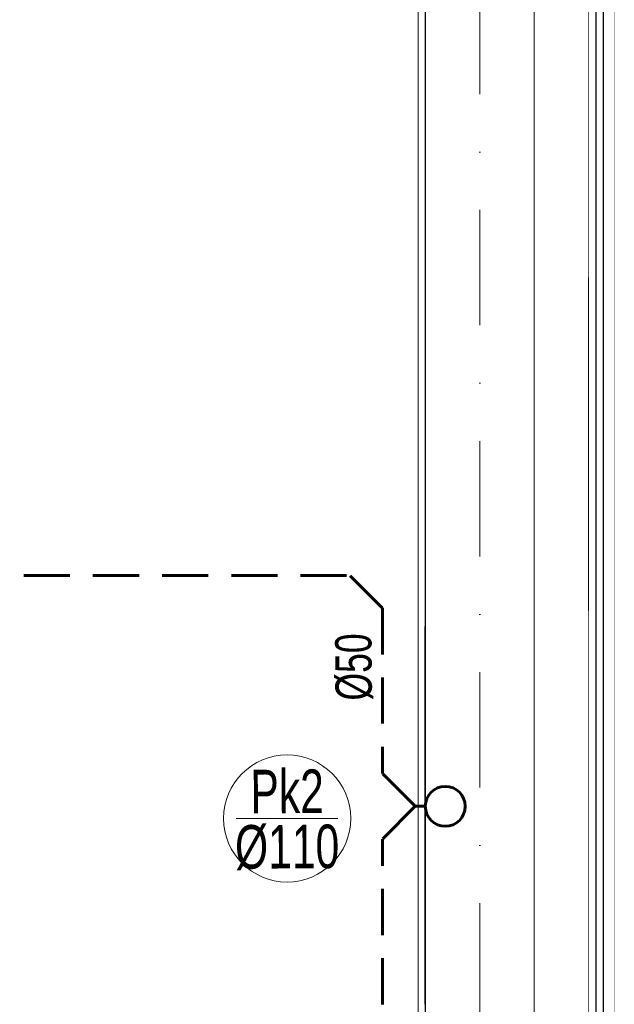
# Model space of a CAD drawing. Extents: x 4615668 to 9294084, y 16339 to 10688993.
# Tile 229 of 256: x 4721623 to 4721787, y 5342908 to 5343179. Entities that reach past the tile are written whole.
import ezdxf
from ezdxf.enums import TextEntityAlignment as Align

# ---------------------------------------------------------------- set-up
doc = ezdxf.new("R2010")
doc.units = 0
doc.header["$MEASUREMENT"] = 0
doc.linetypes.add('DASHDOT', pattern=[25.4, 12.7, -6.35, 0, -6.35])
doc.linetypes.add('DASHED', pattern=[19.05, 12.7, -6.35])
for name, color, linetype, lineweight in [('_InstKAN_Pion1', 41, 'Continuous', 35), ('_T_w-k_Tr_ks', 34, 'Continuous', 60), ('IS_KS_piony_oznaczenia', 35, 'Continuous', 18), ('Osie', 175, 'DASHDOT', 9), ('Wymiar', 7, 'Continuous', 9), ('Wymiat 100', 251, 'Continuous', 5)]:
    doc.layers.add(name, color=color, linetype=linetype, lineweight=lineweight)
doc.layers.add('MURY', color=7, linetype='Continuous')
doc.styles.add('opis instalacje', font='arial.ttf', dxfattribs={"width": 0.7, "height": 12})

# ---------------------------------------------------------------- blocks, each defined once
blk = doc.blocks.new('G$C61CBF25F')
at = {"layer": 'Osie', "lineweight": 0, "ltscale": 2.5}
blk.add_line((1425, 0), (1425, 1880), dxfattribs=at)
blk = doc.blocks.new('G$CCAF8BBA6')
at = {"layer": 'MURY', "ltscale": 40}
blk.add_line((1415, 767.13), (1415, 871.13), dxfattribs=at)
at = {"layer": 'MURY', "lineweight": 0, "ltscale": 40}
blk.add_lwpolyline([(1439, 603.25), (1413, 603.25), (1413, 1276.75), (1445, 1276.75)], dxfattribs=at)
at = {"layer": 'MURY', "lineweight": 0, "ltscale": 40, "const_width": 0.1}
blk.add_lwpolyline([(1444.73, 1276.75), (1467, 1276.75), (1467, 603.25), (1445, 603.25)], dxfattribs=at)
at = {"layer": 'MURY', "lineweight": 0, "ltscale": 40}
blk.add_lwpolyline([(1445.25, 1274.75, 0.2, 0.2, 0), (1460, 1274.75, 0.2, 0.2, 0), (1459.88, 605.25, 0.2, 0.2, 0), (1444.88, 605.25, 0.2, 0.2, 0)], format="xyseb", dxfattribs=at)
at = {"layer": 'MURY', "lineweight": -3, "ltscale": 40}
for points in [[(1445, 1274.75), (1464, 1274.75), (1464, 605.25), (1445, 605.25)], [(1445, 1274.75), (1462, 1274.75), (1462, 605.25), (1445, 605.25)]]:
    blk.add_lwpolyline(points, dxfattribs=at)
at = {"layer": 'MURY', "ltscale": 40, "const_width": 0.3}
blk.add_lwpolyline([(1415, 655), (1445, 655), (1445, 1225), (1415, 1225)], close=True, dxfattribs=at)
at = {"lineweight": 0, "ltscale": 40}
blk.add_blockref('G$C61CBF25F', (5, 0), dxfattribs=at)
blk = doc.blocks.new('G$CD8D7E6ED')
at = {"layer": '_T_w-k_Tr_ks', "linetype": 'DASHED'}
for p, q in [((98.29, 802.82), (835.8, 802.82)), ((844.8, 793.82), (835.8, 802.82)), ((844.8, 793.82), (844.8, 748.32)), ((853.8, 739.32), (844.8, 748.32)), ((853.8, 739.32), (844.8, 730.32)), ((856.54, 739.32), (853.8, 739.32)), ((856.54, 739.32), (853.8, 739.32)), ((844.8, 684.82), (844.8, 730.32))]:
    blk.add_line(p, q, dxfattribs=at)
at = {"layer": '_T_w-k_Tr_ks'}
blk.add_circle((862.04, 739.32), 5.5, dxfattribs=at)
at = {"layer": 'IS_KS_piony_oznaczenia', "lineweight": 13, "ltscale": 20}
blk.add_line((832.5, 735.99), (804.5, 735.99), dxfattribs=at)
blk.add_circle((818.5, 735.99), 17.5, dxfattribs=at)
at = {"layer": '_InstKAN_Pion1', "linetype": 'Continuous', "style": 'opis instalacje', "width": 0.7}
for s, height, rotation, p in [('%%C50', 10, 90.3693, (836.76, 777.67)), ('Pk2', 12, 0.3693, (818.5, 743.74)), ('%%C110', 12, 0.3693, (818.5, 728.24))]:
    blk.add_text(s, height=height, rotation=rotation, dxfattribs=at).set_placement(p, align=Align.MIDDLE)

msp = doc.modelspace()

# ---------------------------------------------------------------- block references
at = {"layer": 'Wymiar', "lineweight": 0, "ltscale": 40}
msp.add_blockref('G$CCAF8BBA6', (4720319.67, 5342140.62), dxfattribs=at)
at = {"layer": 'Wymiat 100', "color": 5, "lineweight": 0, "ltscale": 40}
msp.add_blockref('G$CD8D7E6ED', (4720878.12, 5342222.91), dxfattribs=at)

doc.saveas('drawing.dxf')
